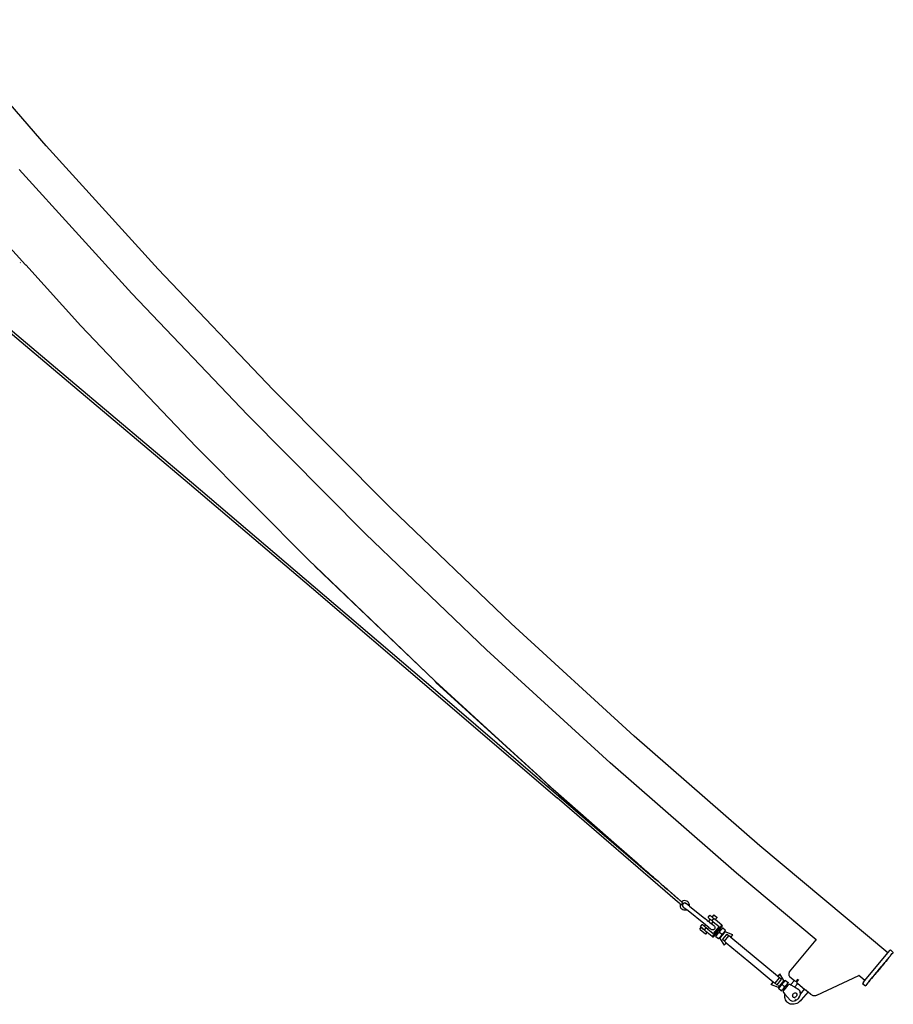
# Model space of a CAD drawing. Extents: x -34 to 137, y -113 to 116.
# Tile 3 of 4: x 64 to 122, y -102 to -37. Entities that reach past the tile are written whole.
import ezdxf

# ---------------------------------------------------------------- set-up
doc = ezdxf.new("R2010")
doc.units = 0
doc.header["$MEASUREMENT"] = 0
doc.layers.get('0').update_dxf_attribs({"linetype": 'CONTINUOUS'})

msp = doc.modelspace()

# ---------------------------------------------------------------- linework, layer by layer
for p, q in [((66.114, -44.909), (58.89, -36.579)), ((73.527, -53.072), (66.114, -44.909)), ((71.787, -54.689), (64.337, -46.486)), ((64.767, -52.79), (60.995, -48.636)), ((64.429, -52.661), (64.409, -52.639)), ((64.767, -52.79), (64.776, -52.799)), ((68.424, -56.817), (64.776, -52.799)), ((81.126, -61.062), (73.527, -53.072)), ((59.66, -53.838), (67.606, -60.52)), ((59.779, -53.728), (67.724, -60.407)), ((79.424, -62.718), (71.787, -54.689)), ((68.424, -56.817), (76.039, -64.824)), ((67.606, -60.52), (75.606, -67.281)), ((67.724, -60.407), (75.721, -67.166)), ((88.907, -68.875), (81.126, -61.062)), ((87.244, -70.57), (79.424, -62.718)), ((76.039, -64.824), (76.043, -64.828)), ((76.043, -64.828), (83.579, -72.397)), ((75.606, -67.281), (83.658, -74.122)), ((75.721, -67.166), (83.77, -74.004)), ((96.866, -76.507), (88.907, -68.875)), ((95.242, -78.24), (87.244, -70.57)), ((83.579, -72.397), (83.836, -72.654)), ((83.836, -72.654), (83.838, -72.655)), ((83.838, -72.655), (83.839, -72.656)), ((83.902, -72.717), (83.839, -72.656)), ((83.894, -72.722), (91.811, -80.303)), ((83.902, -72.717), (91.841, -80.325)), ((91.811, -80.303), (83.902, -72.717)), ((83.658, -74.122), (91.761, -81.042)), ((83.77, -74.004), (91.871, -80.921)), ((104.998, -83.953), (96.866, -76.507)), ((103.414, -85.723), (95.242, -78.24)), ((91.812, -80.304), (91.811, -80.303)), ((91.844, -80.334), (91.812, -80.304)), ((91.841, -80.325), (99.978, -87.771)), ((98.822, -86.72), (91.844, -80.334)), ((98.822, -86.72), (91.872, -80.37)), ((98.737, -86.646), (91.895, -80.409)), ((91.761, -81.042), (99.915, -88.039)), ((91.871, -80.921), (100.023, -87.916)), ((113.299, -91.211), (104.998, -83.953)), ((111.756, -93.017), (103.414, -85.723)), ((98.737, -86.646), (98.769, -86.676)), ((98.769, -86.676), (99.311, -87.169)), ((99.311, -87.169), (98.822, -86.72)), ((99.311, -87.169), (99.487, -87.33)), ((99.532, -87.37), (99.487, -87.33)), ((99.652, -87.48), (99.532, -87.37)), ((99.97, -87.768), (99.652, -87.48)), ((99.97, -87.768), (99.983, -87.782)), ((99.978, -87.771), (99.985, -87.775)), ((99.993, -87.791), (99.983, -87.782)), ((99.985, -87.775), (105.102, -92.26)), ((99.993, -87.791), (105.03, -92.199)), ((107.872, -94.901), (99.915, -88.039)), ((100.023, -87.916), (106.342, -93.359)), ((121.774, -98.285), (113.299, -91.211)), ((105.03, -92.199), (105.142, -92.297)), ((105.102, -92.26), (105.03, -92.199)), ((105.142, -92.297), (105.102, -92.26)), ((105.401, -92.524), (105.142, -92.297)), ((105.456, -92.57), (105.401, -92.524)), ((105.456, -92.572), (105.456, -92.57)), ((105.685, -92.771), (105.456, -92.572)), ((105.685, -92.771), (105.92, -92.977)), ((106.342, -93.359), (105.758, -92.853)), ((105.979, -93.028), (105.92, -92.977)), ((105.979, -93.028), (106.03, -93.074)), ((106.03, -93.074), (106.169, -93.196)), ((117.036, -97.424), (111.756, -93.017)), ((106.169, -93.196), (106.181, -93.205)), ((106.184, -93.208), (106.181, -93.205)), ((106.187, -93.211), (106.184, -93.208)), ((106.188, -93.212), (106.187, -93.211)), ((106.203, -93.225), (106.188, -93.212)), ((106.27, -93.283), (106.203, -93.225)), ((106.305, -93.314), (106.27, -93.283)), ((106.343, -93.348), (106.305, -93.314)), ((106.342, -93.359), (106.575, -93.551)), ((106.369, -93.37), (106.343, -93.348)), ((106.373, -93.374), (106.369, -93.37)), ((106.382, -93.382), (106.373, -93.374)), ((106.389, -93.387), (106.382, -93.382)), ((106.396, -93.394), (106.389, -93.387)), ((106.407, -93.403), (106.396, -93.394)), ((106.408, -93.404), (106.407, -93.403)), ((106.442, -93.434), (106.408, -93.404)), ((106.466, -93.455), (106.442, -93.434)), ((106.479, -93.467), (106.466, -93.455)), ((106.575, -93.551), (106.479, -93.467)), ((106.6, -93.572), (106.575, -93.551)), ((106.604, -93.576), (106.6, -93.572)), ((106.606, -93.577), (106.604, -93.576)), ((106.607, -93.578), (106.606, -93.577)), ((106.607, -93.578), (106.625, -93.594)), ((106.625, -93.594), (106.628, -93.597)), ((106.628, -93.597), (106.643, -93.61)), ((106.643, -93.61), (106.645, -93.612)), ((106.645, -93.612), (106.679, -93.642)), ((106.76, -93.712), (106.679, -93.642)), ((106.76, -93.712), (106.779, -93.729)), ((106.779, -93.729), (106.786, -93.735)), ((106.786, -93.735), (106.898, -93.833)), ((106.898, -93.833), (106.907, -93.841)), ((106.907, -93.841), (106.917, -93.85)), ((106.926, -93.858), (106.917, -93.85)), ((106.926, -93.859), (106.926, -93.858)), ((106.926, -93.859), (106.935, -93.866)), ((106.935, -93.868), (106.935, -93.866)), ((106.944, -93.875), (106.935, -93.868)), ((106.944, -93.877), (106.944, -93.875)), ((106.944, -93.877), (106.953, -93.883)), ((106.962, -93.892), (106.953, -93.883)), ((106.953, -93.883), (106.954, -93.886)), ((106.963, -93.895), (106.954, -93.886)), ((106.971, -93.9), (106.962, -93.892)), ((106.963, -93.895), (106.972, -93.904)), ((106.98, -93.909), (106.971, -93.9)), ((106.981, -93.913), (106.972, -93.904)), ((106.984, -93.91), (106.98, -93.909)), ((106.981, -93.913), (106.99, -93.922)), ((106.987, -93.912), (106.984, -93.91)), ((106.989, -93.915), (106.987, -93.912)), ((106.993, -93.918), (106.989, -93.915)), ((106.99, -93.922), (106.999, -93.931)), ((107.004, -93.931), (106.99, -93.922)), ((107.07, -93.984), (106.993, -93.918)), ((106.999, -93.931), (107.007, -93.94)), ((107.014, -93.94), (107.004, -93.931)), ((107.007, -93.94), (107.206, -94.105)), ((107.07, -93.984), (107.014, -93.94)), ((107.078, -93.991), (107.07, -93.984)), ((107.092, -94.004), (107.078, -93.991)), ((107.192, -94.091), (107.092, -94.004)), ((107.2, -94.097), (107.192, -94.091)), ((107.206, -94.105), (107.2, -94.097)), ((107.214, -94.111), (107.206, -94.105)), ((107.22, -94.114), (107.214, -94.111)), ((107.224, -94.12), (107.22, -94.114)), ((107.236, -94.13), (107.224, -94.12)), ((107.237, -94.13), (107.236, -94.13)), ((107.244, -94.135), (107.237, -94.13)), ((107.246, -94.137), (107.244, -94.135)), ((107.249, -94.141), (107.246, -94.137)), ((107.272, -94.161), (107.249, -94.141)), ((107.286, -94.172), (107.272, -94.161)), ((107.287, -94.174), (107.286, -94.172)), ((107.289, -94.175), (107.287, -94.174)), ((107.29, -94.178), (107.289, -94.175)), ((107.29, -94.178), (107.305, -94.189)), ((107.305, -94.189), (107.306, -94.19)), ((107.306, -94.19), (107.311, -94.195)), ((107.327, -94.208), (107.311, -94.195)), ((107.327, -94.209), (107.327, -94.208)), ((107.336, -94.216), (107.327, -94.209)), ((107.348, -94.227), (107.336, -94.216)), ((107.352, -94.23), (107.348, -94.227)), ((107.356, -94.233), (107.352, -94.23)), ((107.356, -94.234), (107.356, -94.233)), ((107.36, -94.237), (107.356, -94.234)), ((107.366, -94.242), (107.36, -94.237)), ((107.367, -94.244), (107.366, -94.242)), ((107.37, -94.246), (107.367, -94.244)), ((107.374, -94.249), (107.37, -94.246)), ((107.375, -94.25), (107.374, -94.249)), ((107.376, -94.251), (107.375, -94.25)), ((107.383, -94.258), (107.376, -94.251)), ((107.389, -94.262), (107.383, -94.258)), ((107.399, -94.271), (107.389, -94.262)), ((107.389, -94.262), (107.398, -94.271)), ((107.398, -94.271), (107.401, -94.275)), ((107.401, -94.275), (107.399, -94.271)), ((107.406, -94.277), (107.401, -94.275)), ((107.408, -94.279), (107.406, -94.277)), ((107.412, -94.283), (107.408, -94.279)), ((107.414, -94.286), (107.412, -94.283)), ((107.419, -94.289), (107.414, -94.286)), ((107.426, -94.294), (107.419, -94.289)), ((107.427, -94.295), (107.426, -94.294)), ((107.428, -94.298), (107.427, -94.295)), ((107.43, -94.299), (107.428, -94.298)), ((107.442, -94.308), (107.43, -94.299)), ((107.452, -94.318), (107.442, -94.308)), ((107.454, -94.319), (107.452, -94.318)), ((107.456, -94.321), (107.454, -94.319)), ((107.459, -94.324), (107.456, -94.321)), ((107.471, -94.334), (107.459, -94.324)), ((107.477, -94.339), (107.471, -94.334)), ((107.484, -94.345), (107.477, -94.339)), ((107.488, -94.349), (107.484, -94.345)), ((107.497, -94.357), (107.488, -94.349)), ((107.499, -94.358), (107.497, -94.357)), ((107.499, -94.359), (107.499, -94.358)), ((107.512, -94.369), (107.499, -94.359)), ((107.513, -94.371), (107.512, -94.369)), ((107.514, -94.372), (107.513, -94.371)), ((107.519, -94.376), (107.514, -94.372)), ((107.525, -94.381), (107.519, -94.376)), ((107.526, -94.383), (107.525, -94.381)), ((107.538, -94.392), (107.526, -94.383)), ((107.54, -94.395), (107.538, -94.392)), ((107.544, -94.397), (107.54, -94.395)), ((107.546, -94.399), (107.544, -94.397)), ((107.556, -94.408), (107.546, -94.399)), ((107.561, -94.413), (107.556, -94.408)), ((107.566, -94.417), (107.561, -94.413)), ((107.571, -94.422), (107.566, -94.417)), ((107.572, -94.423), (107.571, -94.422)), ((107.575, -94.424), (107.572, -94.423)), ((107.577, -94.426), (107.575, -94.424)), ((107.577, -94.428), (107.577, -94.426)), ((107.579, -94.43), (107.577, -94.428)), ((107.581, -94.432), (107.579, -94.43)), ((107.581, -94.432), (107.587, -94.436)), ((107.587, -94.436), (107.59, -94.438)), ((107.59, -94.438), (107.592, -94.44)), ((107.592, -94.44), (107.595, -94.442)), ((107.595, -94.442), (107.601, -94.447)), ((107.601, -94.447), (107.602, -94.448)), ((107.602, -94.448), (107.604, -94.45)), ((107.604, -94.45), (107.605, -94.451)), ((107.605, -94.451), (107.607, -94.453)), ((107.607, -94.453), (107.609, -94.454)), ((107.609, -94.454), (107.613, -94.458)), ((107.613, -94.458), (107.614, -94.46)), ((107.614, -94.46), (107.624, -94.467)), ((107.624, -94.467), (107.629, -94.471)), ((107.629, -94.471), (107.632, -94.474)), ((107.632, -94.474), (107.634, -94.476)), ((107.634, -94.476), (107.636, -94.479)), ((107.636, -94.479), (107.645, -94.486)), ((107.645, -94.486), (107.652, -94.491)), ((107.652, -94.491), (107.654, -94.493)), ((107.654, -94.493), (107.654, -94.494)), ((107.654, -94.494), (107.657, -94.498)), ((107.657, -94.498), (107.66, -94.498)), ((107.66, -94.498), (107.672, -94.511)), ((107.672, -94.511), (107.677, -94.514)), ((107.677, -94.514), (107.679, -94.515)), ((107.679, -94.515), (107.693, -94.528)), ((107.693, -94.528), (107.695, -94.53)), ((107.695, -94.53), (107.697, -94.532)), ((107.697, -94.532), (107.699, -94.533)), ((107.699, -94.533), (107.701, -94.534)), ((107.701, -94.534), (107.704, -94.537)), ((107.704, -94.537), (107.705, -94.539)), ((107.705, -94.539), (107.708, -94.54)), ((107.708, -94.54), (107.711, -94.543)), ((107.711, -94.543), (107.717, -94.549)), ((107.717, -94.549), (107.72, -94.552)), ((107.72, -94.552), (107.723, -94.554)), ((107.723, -94.554), (107.727, -94.559)), ((107.727, -94.559), (107.729, -94.56)), ((107.729, -94.56), (107.73, -94.561)), ((107.73, -94.561), (107.734, -94.564)), ((107.734, -94.564), (107.736, -94.566)), ((107.736, -94.566), (107.748, -94.575)), ((107.748, -94.575), (107.75, -94.578)), ((107.75, -94.578), (107.752, -94.582)), ((107.758, -94.584), (107.752, -94.582)), ((107.759, -94.586), (107.758, -94.584)), ((107.761, -94.588), (107.759, -94.586)), ((107.773, -94.599), (107.761, -94.588)), ((107.776, -94.601), (107.773, -94.599)), ((107.777, -94.602), (107.776, -94.601)), ((107.777, -94.602), (107.778, -94.604)), ((107.778, -94.604), (107.78, -94.605)), ((107.78, -94.605), (107.783, -94.607)), ((107.783, -94.607), (107.79, -94.613)), ((107.79, -94.613), (107.792, -94.615)), ((107.792, -94.615), (107.797, -94.619)), ((107.797, -94.619), (107.798, -94.619)), ((107.798, -94.619), (107.801, -94.622)), ((107.801, -94.622), (107.802, -94.625)), ((107.802, -94.625), (107.804, -94.624)), ((107.804, -94.624), (107.806, -94.627)), ((107.806, -94.627), (107.809, -94.629)), ((107.809, -94.629), (107.812, -94.633)), ((107.812, -94.633), (107.814, -94.634)), ((107.814, -94.634), (107.815, -94.635)), ((107.815, -94.635), (107.817, -94.635)), ((107.817, -94.635), (107.817, -94.636)), ((107.817, -94.636), (107.818, -94.638)), ((107.818, -94.638), (107.821, -94.641)), ((107.821, -94.641), (107.822, -94.641)), ((107.822, -94.641), (107.827, -94.646)), ((107.827, -94.646), (107.829, -94.646)), ((107.829, -94.646), (107.83, -94.648)), ((107.83, -94.648), (107.831, -94.649)), ((107.831, -94.649), (107.834, -94.651)), ((107.834, -94.651), (107.837, -94.654)), ((107.837, -94.654), (107.838, -94.655)), ((107.838, -94.655), (107.84, -94.655)), ((107.84, -94.655), (107.842, -94.657)), ((107.842, -94.657), (107.843, -94.658)), ((107.843, -94.658), (107.843, -94.66)), ((107.843, -94.66), (107.845, -94.661)), ((107.845, -94.661), (107.846, -94.662)), ((107.846, -94.662), (107.85, -94.666)), ((107.85, -94.666), (107.851, -94.667)), ((107.851, -94.667), (107.855, -94.67)), ((107.855, -94.67), (107.856, -94.671)), ((107.856, -94.671), (107.859, -94.674)), ((107.861, -94.675), (107.859, -94.674)), ((107.862, -94.676), (107.861, -94.675)), ((107.862, -94.676), (107.863, -94.677)), ((107.863, -94.677), (107.869, -94.682)), ((107.869, -94.682), (107.87, -94.683)), ((107.87, -94.683), (107.872, -94.683)), ((107.872, -94.683), (107.874, -94.685)), ((107.872, -94.901), (107.875, -94.904)), ((107.874, -94.685), (107.874, -94.686)), ((107.874, -94.686), (107.876, -94.688)), ((107.877, -94.906), (107.875, -94.904)), ((107.876, -94.688), (107.88, -94.692)), ((107.907, -94.931), (107.877, -94.906)), ((107.88, -94.692), (107.883, -94.694)), ((107.883, -94.694), (107.884, -94.695)), ((107.886, -94.697), (107.884, -94.695)), ((107.887, -94.698), (107.886, -94.697)), ((107.888, -94.699), (107.887, -94.698)), ((107.891, -94.701), (107.888, -94.699)), ((107.893, -94.702), (107.891, -94.701)), ((107.896, -94.704), (107.893, -94.702)), ((107.897, -94.706), (107.896, -94.704)), ((107.898, -94.707), (107.897, -94.706)), ((107.9, -94.709), (107.898, -94.707)), ((107.905, -94.713), (107.9, -94.709)), ((107.907, -94.715), (107.905, -94.713)), ((107.907, -94.716), (107.907, -94.715)), ((107.907, -94.716), (107.911, -94.718)), ((107.907, -94.931), (107.915, -94.938)), ((107.911, -94.718), (107.912, -94.72)), ((107.912, -94.72), (107.913, -94.72)), ((107.913, -94.72), (107.914, -94.721)), ((107.914, -94.721), (107.915, -94.722)), ((107.915, -94.722), (107.918, -94.724)), ((107.917, -94.94), (107.915, -94.938)), ((107.926, -94.948), (107.917, -94.94)), ((107.918, -94.724), (107.919, -94.726)), ((107.919, -94.726), (107.92, -94.727)), ((107.92, -94.727), (107.921, -94.727)), ((107.921, -94.727), (107.922, -94.729)), ((107.924, -94.73), (107.922, -94.729)), ((107.927, -94.731), (107.924, -94.73)), ((107.926, -94.948), (107.933, -94.954)), ((107.927, -94.732), (107.927, -94.731)), ((107.929, -94.734), (107.927, -94.732)), ((107.93, -94.735), (107.929, -94.734)), ((107.931, -94.737), (107.93, -94.735)), ((107.931, -94.737), (107.933, -94.738)), ((107.933, -94.738), (107.935, -94.739)), ((107.953, -94.971), (107.933, -94.954)), ((107.937, -94.741), (107.935, -94.739)), ((107.938, -94.742), (107.937, -94.741)), ((107.94, -94.744), (107.938, -94.742)), ((107.942, -94.746), (107.94, -94.744)), ((107.945, -94.748), (107.942, -94.746)), ((107.946, -94.749), (107.945, -94.748)), ((107.946, -94.749), (107.947, -94.75)), ((107.947, -94.75), (107.949, -94.751)), ((107.949, -94.751), (107.95, -94.752)), ((107.95, -94.752), (107.955, -94.757)), ((107.96, -94.977), (107.953, -94.971)), ((107.955, -94.757), (107.956, -94.758)), ((107.956, -94.758), (107.958, -94.759)), ((107.958, -94.759), (107.959, -94.76)), ((107.959, -94.76), (107.962, -94.763)), ((107.961, -94.978), (107.96, -94.977)), ((107.964, -94.98), (107.961, -94.978)), ((107.966, -94.766), (107.962, -94.763)), ((107.964, -94.981), (107.964, -94.98)), ((107.966, -94.982), (107.964, -94.981)), ((107.966, -94.766), (107.967, -94.767)), ((107.996, -95.008), (107.966, -94.982)), ((107.967, -94.767), (107.969, -94.769)), ((107.969, -94.769), (107.973, -94.772)), ((107.973, -94.772), (107.975, -94.774)), ((107.975, -94.774), (107.986, -94.783)), ((107.986, -94.783), (107.988, -94.785)), ((107.988, -94.785), (107.99, -94.787)), ((107.99, -94.787), (107.995, -94.79)), ((107.995, -94.79), (107.996, -94.792)), ((107.996, -94.792), (108.003, -94.798)), ((107.997, -95.009), (107.996, -95.008)), ((108, -95.012), (107.997, -95.009)), ((108, -95.012), (107.999, -95.014)), ((108.001, -95.014), (108, -95.012)), ((108.002, -95.013), (108, -95.012)), ((108, -95.012), (108.011, -95.021)), ((108.001, -95.014), (108.002, -95.013)), ((108.001, -95.014), (108.011, -95.023)), ((108.011, -95.023), (108.002, -95.013)), ((108.005, -94.8), (108.003, -94.798)), ((108.005, -94.8), (108.019, -94.812)), ((108.011, -95.021), (108.017, -95.027)), ((108.011, -95.023), (108.018, -95.029)), ((108.018, -95.029), (108.02, -95.03)), ((108.019, -94.812), (108.023, -94.815)), ((108.02, -95.03), (108.021, -95.031)), ((108.021, -95.031), (108.03, -95.039)), ((108.023, -94.815), (108.028, -94.82)), ((108.028, -94.82), (108.037, -94.827)), ((108.03, -95.039), (108.031, -95.04)), ((108.031, -95.04), (108.041, -95.047)), ((108.045, -95.051), (108.034, -95.087)), ((108.062, -94.849), (108.037, -94.827)), ((108.041, -95.047), (108.042, -95.048)), ((108.042, -95.048), (108.045, -95.051)), ((108.045, -95.051), (108.119, -95.114)), ((108.064, -94.851), (108.062, -94.849)), ((108.066, -94.852), (108.064, -94.851)), ((108.068, -94.854), (108.066, -94.852)), ((108.068, -94.855), (108.068, -94.854)), ((108.068, -94.855), (108.08, -94.865)), ((108.089, -94.873), (108.08, -94.865)), ((108.105, -94.886), (108.089, -94.873)), ((108.106, -94.887), (108.105, -94.886)), ((108.109, -94.889), (108.106, -94.887)), ((108.109, -94.889), (108.135, -94.912)), ((108.119, -95.114), (108.223, -94.988)), ((108.161, -94.887), (108.135, -94.912)), ((108.135, -94.912), (108.223, -94.988)), ((108.233, -94.85), (108.161, -94.887)), ((108.221, -95.042), (108.199, -95.076)), ((108.223, -95.042), (108.201, -95.076)), ((108.229, -95.053), (108.208, -95.086)), ((108.223, -95.042), (108.221, -95.042)), ((108.251, -95.015), (108.223, -95.042)), ((108.256, -95.026), (108.229, -95.053)), ((108.312, -94.832), (108.233, -94.85)), ((108.252, -95.015), (108.251, -95.015)), ((108.286, -94.996), (108.252, -95.015)), ((108.29, -95.007), (108.256, -95.026)), ((108.286, -94.996), (108.288, -94.996)), ((108.326, -94.987), (108.288, -94.996)), ((108.328, -94.998), (108.29, -95.007)), ((108.393, -94.836), (108.312, -94.832)), ((108.326, -94.987), (108.328, -94.988)), ((108.366, -94.989), (108.328, -94.988)), ((108.367, -94.999), (108.328, -94.998)), ((108.404, -95.001), (108.366, -94.989)), ((108.369, -94.999), (108.367, -94.999)), ((108.368, -94.999), (108.369, -94.999)), ((108.369, -94.999), (108.404, -95.01)), ((108.395, -94.836), (108.393, -94.836)), ((108.47, -94.86), (108.395, -94.836)), ((108.438, -95.023), (108.404, -95.001)), ((108.406, -95.01), (108.404, -95.01)), ((108.406, -95.01), (108.437, -95.03)), ((108.437, -95.03), (108.439, -95.03)), ((108.462, -95.048), (108.438, -95.023)), ((108.439, -95.03), (108.445, -95.036)), ((108.445, -95.036), (108.462, -95.048)), ((108.466, -95.053), (108.462, -95.048)), ((108.644, -95.195), (108.466, -95.053)), ((108.47, -94.86), (108.472, -94.861)), ((108.538, -94.904), (108.472, -94.861)), ((108.538, -94.904), (108.54, -94.904)), ((108.593, -94.963), (108.54, -94.904)), ((108.595, -94.964), (108.593, -94.963)), ((108.63, -95.035), (108.595, -94.964)), ((108.648, -95.114), (108.63, -95.035)), ((108.632, -95.036), (108.63, -95.035)), ((108.65, -95.115), (108.632, -95.036)), ((108.034, -95.087), (108.03, -95.168)), ((108.03, -95.168), (108.048, -95.247)), ((108.048, -95.247), (108.085, -95.319)), ((108.085, -95.319), (108.14, -95.379)), ((108.14, -95.379), (108.208, -95.422)), ((108.187, -95.114), (108.185, -95.155)), ((108.185, -95.155), (108.194, -95.194)), ((108.199, -95.076), (108.187, -95.114)), ((108.189, -95.115), (108.187, -95.155)), ((108.187, -95.155), (108.196, -95.194)), ((108.201, -95.076), (108.189, -95.115)), ((108.194, -95.194), (108.196, -95.194)), ((108.196, -95.194), (108.213, -95.23)), ((108.198, -95.123), (108.197, -95.162)), ((108.197, -95.162), (108.206, -95.199)), ((108.208, -95.086), (108.198, -95.123)), ((108.206, -95.199), (108.225, -95.233)), ((108.208, -95.422), (108.285, -95.446)), ((108.213, -95.23), (108.215, -95.23)), ((108.215, -95.23), (108.24, -95.26)), ((108.225, -95.233), (108.252, -95.261)), ((108.24, -95.26), (108.242, -95.26)), ((108.242, -95.26), (108.274, -95.281)), ((108.252, -95.261), (108.274, -95.281)), ((108.274, -95.281), (108.276, -95.282)), ((108.276, -95.282), (108.279, -95.283)), ((108.279, -95.283), (108.458, -95.426)), ((108.285, -95.446), (108.287, -95.447)), ((108.287, -95.447), (108.366, -95.45)), ((108.366, -95.45), (108.368, -95.45)), ((108.368, -95.45), (108.445, -95.432)), ((108.445, -95.432), (108.447, -95.433)), ((108.447, -95.433), (108.458, -95.426)), ((108.447, -95.433), (108.459, -95.427)), ((108.458, -95.426), (108.459, -95.427)), ((109.723, -96.44), (108.459, -95.427)), ((108.644, -95.195), (108.648, -95.114)), ((108.646, -95.195), (108.644, -95.195)), ((108.646, -95.195), (108.65, -95.115)), ((108.646, -95.197), (108.646, -95.195)), ((108.646, -95.195), (109.658, -96.008)), ((109.66, -96.009), (109.658, -96.008)), ((109.818, -96.136), (109.66, -96.009)), ((109.82, -96.136), (109.818, -96.136)), ((109.82, -96.136), (109.913, -96.211)), ((109.883, -95.946), (110.006, -95.799)), ((109.892, -95.954), (109.883, -95.946)), ((109.892, -95.954), (109.919, -95.976)), ((109.91, -96.216), (109.913, -96.211)), ((109.913, -96.211), (110.031, -96.07)), ((109.966, -96.255), (109.913, -96.211)), ((109.919, -95.976), (110.031, -96.07)), ((109.966, -96.255), (110.114, -96.373)), ((110.006, -95.799), (110.015, -95.806)), ((110.041, -95.828), (110.015, -95.806)), ((110.149, -96.168), (110.031, -96.07)), ((110.041, -95.828), (110.084, -95.864)), ((110.084, -95.864), (110.139, -95.91)), ((110.14, -95.91), (110.084, -95.864)), ((110.114, -96.373), (110.229, -96.235)), ((110.139, -95.91), (110.154, -95.922)), ((110.154, -95.922), (110.14, -95.91)), ((110.149, -96.168), (110.272, -96.021)), ((110.149, -96.168), (110.229, -96.235)), ((110.154, -95.922), (110.277, -95.775)), ((110.154, -95.922), (110.158, -95.925)), ((110.183, -95.946), (110.158, -95.925)), ((110.203, -95.963), (110.183, -95.946)), ((110.227, -95.983), (110.203, -95.963)), ((110.253, -96.005), (110.227, -95.983)), ((110.229, -96.235), (110.607, -96.55)), ((110.253, -96.005), (110.272, -96.021)), ((110.278, -96.026), (110.272, -96.021)), ((110.277, -95.775), (110.281, -95.778)), ((110.323, -96.063), (110.278, -96.026)), ((110.281, -95.778), (110.29, -95.786)), ((110.29, -95.786), (110.462, -95.928)), ((110.339, -96.076), (110.323, -96.063)), ((110.339, -96.076), (110.349, -96.084)), ((110.349, -96.084), (110.352, -96.087)), ((110.352, -96.087), (110.475, -95.939)), ((110.787, -96.45), (110.352, -96.087)), ((110.462, -95.928), (110.471, -95.937)), ((110.475, -95.939), (110.471, -95.937)), ((109.33, -96.71), (109.418, -96.605)), ((109.337, -96.716), (109.33, -96.71)), ((109.337, -96.716), (109.357, -96.732)), ((109.357, -96.732), (109.719, -97.034)), ((109.374, -96.557), (109.497, -96.41)), ((109.383, -96.565), (109.374, -96.557)), ((109.522, -96.681), (109.383, -96.565)), ((109.418, -96.605), (109.425, -96.61)), ((109.517, -96.687), (109.425, -96.61)), ((109.497, -96.41), (109.506, -96.417)), ((109.533, -96.44), (109.506, -96.417)), ((109.517, -96.687), (109.522, -96.681)), ((109.52, -96.69), (109.517, -96.687)), ((109.546, -96.711), (109.52, -96.69)), ((109.64, -96.779), (109.522, -96.681)), ((109.533, -96.44), (109.576, -96.475)), ((109.564, -96.727), (109.546, -96.711)), ((109.566, -96.728), (109.564, -96.727)), ((109.59, -96.748), (109.566, -96.728)), ((109.63, -96.521), (109.576, -96.475)), ((109.645, -96.533), (109.576, -96.475)), ((109.615, -96.769), (109.59, -96.748)), ((109.641, -96.791), (109.615, -96.769)), ((109.645, -96.533), (109.63, -96.521)), ((109.64, -96.779), (109.763, -96.632)), ((109.72, -96.846), (109.64, -96.779)), ((109.665, -96.811), (109.641, -96.791)), ((109.645, -96.533), (109.723, -96.44)), ((109.648, -96.536), (109.645, -96.533)), ((109.674, -96.557), (109.648, -96.536)), ((109.665, -96.811), (109.667, -96.812)), ((109.667, -96.812), (109.686, -96.828)), ((109.694, -96.574), (109.674, -96.557)), ((109.711, -96.849), (109.686, -96.828)), ((109.718, -96.594), (109.694, -96.574)), ((109.714, -96.852), (109.711, -96.849)), ((109.714, -96.852), (109.72, -96.846)), ((109.714, -96.852), (109.755, -96.886)), ((109.744, -96.616), (109.718, -96.594)), ((110.156, -97.209), (109.72, -96.846)), ((109.924, -96.601), (109.723, -96.44)), ((109.726, -97.039), (109.813, -96.934)), ((109.763, -96.632), (109.744, -96.616)), ((109.787, -96.912), (109.755, -96.886)), ((109.769, -96.637), (109.763, -96.632)), ((109.814, -96.674), (109.769, -96.637)), ((109.807, -96.929), (109.787, -96.912)), ((109.813, -96.934), (109.807, -96.929)), ((109.83, -96.687), (109.814, -96.674)), ((109.83, -96.687), (109.839, -96.695)), ((109.839, -96.695), (109.843, -96.698)), ((109.843, -96.698), (109.924, -96.601)), ((109.843, -96.698), (110.221, -97.013)), ((109.924, -96.601), (110.005, -96.664)), ((110.005, -96.664), (110.007, -96.667)), ((110.008, -96.667), (110.007, -96.667)), ((110.011, -96.669), (110.008, -96.667)), ((110.011, -96.669), (110.069, -96.717)), ((110.069, -96.717), (110.091, -96.734)), ((110.091, -96.734), (110.081, -96.724)), ((110.124, -96.754), (110.091, -96.734)), ((110.193, -96.436), (110.114, -96.373)), ((110.161, -96.765), (110.124, -96.754)), ((110.787, -96.45), (110.156, -97.209)), ((110.2, -96.766), (110.161, -96.765)), ((110.194, -96.436), (110.193, -96.436)), ((110.194, -96.436), (110.254, -96.485)), ((110.238, -96.757), (110.2, -96.766)), ((110.607, -96.55), (110.221, -97.013)), ((110.272, -96.738), (110.238, -96.757)), ((110.276, -96.502), (110.254, -96.485)), ((110.3, -96.711), (110.272, -96.738)), ((110.276, -96.502), (110.303, -96.53)), ((110.32, -96.678), (110.3, -96.711)), ((110.303, -96.53), (110.322, -96.564)), ((110.33, -96.641), (110.32, -96.678)), ((110.322, -96.564), (110.331, -96.602)), ((110.331, -96.602), (110.33, -96.641)), ((110.493, -96.921), (110.408, -97.024)), ((110.651, -96.732), (110.493, -96.921)), ((110.496, -97.052), (110.553, -96.992)), ((110.526, -97.016), (110.551, -96.986)), ((110.551, -96.986), (110.61, -96.915)), ((110.553, -96.992), (110.629, -96.931)), ((110.61, -96.915), (110.632, -96.889)), ((110.629, -96.931), (110.676, -96.845)), ((110.789, -97.063), (110.629, -96.931)), ((110.632, -96.889), (110.667, -96.847)), ((110.651, -96.732), (110.666, -96.715)), ((110.666, -96.715), (110.67, -96.709)), ((110.667, -96.847), (110.669, -96.844)), ((110.669, -96.844), (110.695, -96.813)), ((110.67, -96.709), (110.846, -96.499)), ((110.67, -96.709), (110.737, -96.765)), ((110.676, -96.845), (110.695, -96.813)), ((110.695, -96.813), (110.723, -96.78)), ((110.709, -97.261), (110.965, -96.955)), ((110.723, -96.78), (110.724, -96.778)), ((110.724, -96.778), (110.727, -96.775)), ((110.732, -96.77), (110.727, -96.775)), ((110.737, -96.765), (110.732, -96.769)), ((110.732, -96.77), (110.732, -96.769)), ((110.737, -96.765), (110.751, -96.75)), ((110.747, -96.752), (110.737, -96.765)), ((110.747, -96.752), (110.751, -96.746)), ((110.751, -96.75), (110.782, -96.718)), ((110.772, -96.721), (110.751, -96.746)), ((110.751, -96.746), (110.751, -96.75)), ((110.772, -96.721), (110.831, -96.65)), ((110.782, -96.718), (110.858, -96.657)), ((110.787, -96.45), (110.837, -96.491)), ((110.865, -97.002), (110.789, -97.063)), ((110.83, -97.054), (110.893, -96.978)), ((110.831, -96.65), (110.839, -96.641)), ((110.837, -96.491), (110.846, -96.499)), ((110.843, -96.645), (110.839, -96.641)), ((110.858, -96.657), (110.843, -96.645)), ((111.017, -96.79), (110.858, -96.657)), ((110.893, -96.978), (110.865, -97.002)), ((110.908, -96.96), (110.893, -96.978)), ((110.922, -96.942), (110.908, -96.959)), ((110.908, -96.959), (110.908, -96.96)), ((110.922, -96.942), (110.929, -96.934)), ((110.924, -96.92), (110.935, -96.929)), ((110.927, -96.916), (110.949, -96.911)), ((110.929, -96.934), (110.931, -96.932)), ((110.929, -96.934), (110.93, -96.933)), ((110.93, -96.933), (110.931, -96.932)), ((110.935, -96.929), (110.931, -96.932)), ((110.935, -96.929), (110.944, -96.917)), ((110.937, -96.932), (110.948, -96.94)), ((110.937, -96.97), (110.939, -96.968)), ((110.945, -96.916), (110.944, -96.917)), ((110.945, -96.916), (110.949, -96.911)), ((110.949, -96.921), (110.948, -96.94)), ((110.948, -96.94), (110.948, -96.95)), ((110.948, -96.94), (110.965, -96.955)), ((110.949, -96.911), (110.95, -96.91)), ((110.949, -96.911), (110.949, -96.919)), ((110.971, -96.875), (110.95, -96.91)), ((110.969, -96.886), (110.95, -96.91)), ((110.977, -96.888), (110.95, -96.91)), ((110.965, -96.955), (111.017, -96.892)), ((110.969, -96.886), (111.029, -96.815)), ((111.017, -96.79), (110.971, -96.875)), ((111.008, -96.881), (110.977, -96.888)), ((111.023, -96.885), (111.008, -96.881)), ((111.032, -96.802), (111.017, -96.79)), ((111.017, -96.892), (111.023, -96.885)), ((111.521, -97.084), (111.023, -96.885)), ((111.029, -96.815), (111.037, -96.806)), ((111.037, -96.806), (111.032, -96.802)), ((109.719, -97.034), (109.726, -97.039)), ((110.156, -97.209), (110.205, -97.25)), ((110.214, -97.257), (110.205, -97.25)), ((110.214, -97.257), (110.39, -97.046)), ((110.39, -97.179), (110.383, -97.189)), ((110.383, -97.189), (110.387, -97.192)), ((110.387, -97.192), (110.401, -97.205)), ((110.394, -97.041), (110.39, -97.046)), ((110.39, -97.046), (110.456, -97.101)), ((110.39, -97.179), (110.413, -97.152)), ((110.394, -97.041), (110.408, -97.024)), ((110.401, -97.205), (110.448, -97.119)), ((110.401, -97.205), (110.561, -97.337)), ((110.449, -97.108), (110.413, -97.152)), ((110.448, -97.119), (110.459, -97.104)), ((110.456, -97.101), (110.449, -97.108)), ((110.456, -97.101), (110.474, -97.079)), ((110.456, -97.101), (110.459, -97.104)), ((110.459, -97.104), (110.496, -97.052)), ((110.474, -97.079), (110.475, -97.078)), ((110.475, -97.078), (110.496, -97.052)), ((110.496, -97.052), (110.525, -97.017)), ((110.526, -97.016), (110.525, -97.017)), ((110.561, -97.337), (110.576, -97.35)), ((110.562, -97.337), (110.561, -97.337)), ((110.562, -97.337), (110.637, -97.276)), ((110.576, -97.35), (110.58, -97.353)), ((110.588, -97.344), (110.58, -97.353)), ((110.647, -97.273), (110.588, -97.344)), ((110.637, -97.276), (110.65, -97.263)), ((110.647, -97.273), (110.653, -97.266)), ((110.648, -97.262), (110.65, -97.263)), ((110.694, -97.217), (110.65, -97.263)), ((110.65, -97.263), (110.653, -97.266)), ((110.651, -97.28), (110.65, -97.312)), ((110.65, -97.312), (110.656, -97.326)), ((110.657, -97.269), (110.651, -97.28)), ((110.672, -97.243), (110.653, -97.266)), ((110.653, -97.266), (110.657, -97.269)), ((110.656, -97.326), (110.662, -97.319)), ((110.656, -97.326), (110.942, -97.78)), ((110.657, -97.269), (110.684, -97.292)), ((110.66, -97.262), (110.658, -97.266)), ((110.662, -97.319), (110.684, -97.292)), ((110.668, -97.24), (110.668, -97.238)), ((110.673, -97.242), (110.672, -97.243)), ((110.674, -97.24), (110.673, -97.242)), ((110.694, -97.217), (110.674, -97.24)), ((110.681, -97.245), (110.675, -97.246)), ((110.684, -97.292), (110.709, -97.261)), ((110.694, -97.217), (110.698, -97.212)), ((110.742, -97.149), (110.698, -97.212)), ((110.727, -97.177), (110.698, -97.212)), ((110.716, -97.235), (110.718, -97.233)), ((110.718, -97.233), (110.72, -97.231)), ((110.749, -97.15), (110.727, -97.177)), ((110.789, -97.063), (110.742, -97.149)), ((110.745, -97.2), (110.75, -97.195)), ((110.757, -97.141), (110.749, -97.15)), ((110.798, -97.092), (110.757, -97.141)), ((110.779, -97.16), (110.784, -97.154)), ((110.808, -97.079), (110.798, -97.092)), ((110.83, -97.054), (110.808, -97.079)), ((110.816, -97.116), (110.82, -97.11)), ((110.871, -97.364), (110.835, -97.405)), ((110.835, -97.405), (110.849, -97.417)), ((110.963, -97.512), (110.849, -97.417)), ((110.871, -97.364), (110.872, -97.362)), ((110.873, -97.36), (110.872, -97.362)), ((110.873, -97.36), (111.096, -97.092)), ((110.886, -97.032), (110.89, -97.027)), ((110.963, -97.512), (111.261, -97.154)), ((110.963, -97.512), (111.082, -97.611)), ((111.027, -97.678), (111.077, -97.619)), ((111.082, -97.611), (111.077, -97.619)), ((111.077, -97.619), (112.571, -98.864)), ((111.082, -97.611), (112.577, -98.857)), ((111.106, -97.082), (111.096, -97.092)), ((111.106, -97.082), (111.11, -97.076)), ((111.11, -97.076), (111.134, -97.047)), ((111.11, -97.076), (111.117, -97.081)), ((111.122, -97.085), (111.136, -97.098)), ((111.148, -97.059), (111.134, -97.047)), ((111.261, -97.154), (111.148, -97.059)), ((111.38, -97.253), (111.261, -97.154)), ((111.437, -97.186), (111.38, -97.253)), ((111.391, -97.262), (111.38, -97.253)), ((111.381, -97.253), (111.437, -97.186)), ((111.381, -97.253), (111.391, -97.262)), ((114.476, -99.832), (111.391, -97.262)), ((111.437, -97.186), (111.482, -97.131)), ((111.482, -97.131), (111.511, -97.096)), ((111.511, -97.096), (111.521, -97.084)), ((115.267, -99.546), (117.036, -97.424)), ((117.036, -97.424), (117.044, -97.413)), ((110.942, -97.78), (110.952, -97.768)), ((110.952, -97.768), (110.981, -97.733)), ((110.981, -97.733), (111.027, -97.678)), ((120.253, -100.108), (121.774, -98.285)), ((121.774, -98.285), (121.918, -98.114)), ((121.936, -98.092), (121.918, -98.114)), ((121.936, -98.092), (122.128, -98.253)), ((122.059, -98.336), (122.11, -98.274)), ((122.11, -98.274), (122.111, -98.274)), ((122.111, -98.274), (122.128, -98.253)), ((112.571, -98.864), (112.576, -98.858)), ((112.571, -98.864), (112.583, -98.862)), ((112.576, -98.858), (112.577, -98.857)), ((112.577, -98.857), (112.583, -98.862)), ((112.583, -98.862), (114.188, -100.199)), ((121.556, -98.936), (121.495, -99.009)), ((121.5, -99.007), (121.562, -98.933)), ((121.627, -98.852), (121.556, -98.936)), ((121.562, -98.933), (121.631, -98.85)), ((121.716, -98.745), (121.627, -98.852)), ((121.631, -98.85), (121.721, -98.742)), ((121.742, -98.713), (121.716, -98.745)), ((121.721, -98.742), (121.742, -98.713)), ((121.742, -98.713), (121.746, -98.712)), ((121.837, -98.6), (121.746, -98.712)), ((121.84, -98.599), (121.837, -98.6)), ((121.86, -98.575), (121.84, -98.599)), ((121.856, -98.577), (121.84, -98.599)), ((121.908, -98.515), (121.856, -98.577)), ((121.86, -98.575), (121.908, -98.515)), ((121.908, -98.515), (121.91, -98.514)), ((121.953, -98.463), (121.91, -98.514)), ((121.91, -98.514), (121.952, -98.463)), ((121.952, -98.463), (121.967, -98.446)), ((121.967, -98.446), (121.953, -98.463)), ((121.971, -98.44), (121.967, -98.446)), ((121.971, -98.44), (121.974, -98.438)), ((121.974, -98.438), (122.057, -98.337)), ((122.057, -98.337), (122.059, -98.336)), ((115.235, -99.598), (115.224, -99.626)), ((115.249, -99.571), (115.235, -99.598)), ((115.267, -99.546), (115.249, -99.571)), ((121.023, -99.574), (120.913, -99.707)), ((120.917, -99.705), (121.029, -99.571)), ((121.055, -99.536), (121.023, -99.574)), ((121.029, -99.571), (121.06, -99.534)), ((121.055, -99.536), (121.203, -99.359)), ((121.209, -99.356), (121.06, -99.534)), ((121.203, -99.359), (121.352, -99.18)), ((121.357, -99.178), (121.209, -99.356)), ((121.383, -99.143), (121.352, -99.18)), ((121.357, -99.178), (121.389, -99.14)), ((121.495, -99.009), (121.383, -99.143)), ((121.389, -99.14), (121.5, -99.007)), ((114.188, -100.199), (114.058, -100.356)), ((114.188, -100.199), (114.307, -100.298)), ((114.307, -100.298), (114.606, -99.94)), ((114.444, -100.394), (114.701, -100.085)), ((114.487, -99.841), (114.476, -99.832)), ((114.588, -99.719), (114.487, -99.841)), ((114.606, -99.94), (114.487, -99.841)), ((114.805, -100.218), (114.577, -100.492)), ((114.588, -99.719), (114.617, -99.684)), ((114.719, -100.035), (114.606, -99.94)), ((114.617, -99.684), (114.627, -99.672)), ((114.9, -100.104), (114.627, -99.672)), ((114.677, -100.065), (114.701, -100.085)), ((114.695, -100.032), (114.725, -100.057)), ((114.701, -100.085), (114.725, -100.057)), ((114.734, -100.047), (114.719, -100.035)), ((114.725, -100.057), (114.734, -100.047)), ((114.805, -100.218), (114.807, -100.217)), ((114.814, -100.208), (114.807, -100.217)), ((114.814, -100.208), (114.828, -100.191)), ((114.826, -100.303), (114.857, -100.258)), ((114.828, -100.191), (114.845, -100.171)), ((114.828, -100.191), (114.855, -100.214)), ((114.857, -100.258), (114.831, -100.288)), ((114.838, -100.235), (114.851, -100.219)), ((114.845, -100.171), (114.847, -100.169)), ((114.852, -100.163), (114.847, -100.169)), ((114.855, -100.214), (114.851, -100.219)), ((114.894, -100.112), (114.852, -100.163)), ((114.852, -100.163), (114.868, -100.177)), ((114.853, -100.254), (114.858, -100.246)), ((114.853, -100.254), (114.853, -100.254)), ((114.855, -100.214), (114.865, -100.212)), ((114.857, -100.258), (114.861, -100.254)), ((114.858, -100.246), (114.873, -100.229)), ((114.864, -100.251), (114.859, -100.259)), ((114.863, -100.25), (114.861, -100.254)), ((114.863, -100.25), (114.87, -100.242)), ((114.87, -100.242), (114.875, -100.236)), ((114.873, -100.229), (114.875, -100.228)), ((114.875, -100.228), (114.879, -100.223)), ((114.875, -100.236), (114.88, -100.23)), ((114.895, -100.212), (114.88, -100.23)), ((114.887, -100.192), (114.897, -100.2)), ((114.889, -100.207), (114.893, -100.206)), ((114.891, -100.209), (114.893, -100.206)), ((114.893, -100.206), (114.897, -100.2)), ((114.894, -100.112), (114.9, -100.104)), ((114.895, -100.212), (114.897, -100.21)), ((114.897, -100.2), (114.908, -100.178)), ((114.897, -100.2), (114.901, -100.204)), ((114.901, -100.204), (114.897, -100.21)), ((114.897, -100.21), (114.901, -100.208)), ((114.901, -100.209), (114.899, -100.212)), ((114.91, -100.127), (114.9, -100.104)), ((114.923, -100.179), (114.901, -100.204)), ((114.901, -100.208), (114.901, -100.204)), ((114.901, -100.204), (114.904, -100.206)), ((114.904, -100.206), (114.901, -100.209)), ((114.901, -100.208), (114.904, -100.206)), ((114.901, -100.209), (114.901, -100.208)), ((114.901, -100.213), (114.901, -100.209)), ((114.926, -100.183), (114.904, -100.206)), ((114.904, -100.206), (114.906, -100.207)), ((114.908, -100.178), (114.91, -100.127)), ((114.982, -100.108), (114.923, -100.179)), ((114.926, -100.183), (114.932, -100.176)), ((114.932, -100.176), (115.009, -100.115)), ((114.982, -100.108), (114.989, -100.099)), ((114.989, -100.099), (114.994, -100.102)), ((114.994, -100.102), (115.009, -100.115)), ((115.009, -100.115), (115.168, -100.248)), ((115.168, -100.248), (115.122, -100.333)), ((115.168, -100.248), (115.183, -100.26)), ((115.179, -100.273), (115.187, -100.263)), ((115.183, -100.26), (115.187, -100.263)), ((115.217, -99.656), (115.213, -99.686)), ((115.213, -99.686), (115.214, -99.717)), ((115.214, -99.717), (115.219, -99.747)), ((115.224, -99.626), (115.217, -99.656)), ((115.219, -99.747), (115.228, -99.776)), ((115.228, -99.776), (115.24, -99.804)), ((115.24, -99.804), (115.256, -99.83)), ((115.256, -99.83), (115.275, -99.854)), ((115.275, -99.854), (115.297, -99.875)), ((115.297, -99.875), (115.585, -100.115)), ((115.342, -100.404), (115.585, -100.115)), ((115.585, -100.115), (115.665, -100.181)), ((115.679, -100.164), (115.677, -100.163)), ((115.746, -100.22), (115.679, -100.164)), ((115.698, -100.18), (115.833, -100.02)), ((115.719, -100.198), (115.854, -100.038)), ((115.719, -100.227), (115.726, -100.233)), ((115.726, -100.204), (115.861, -100.044)), ((115.732, -100.237), (115.811, -100.304)), ((115.733, -100.21), (115.868, -100.05)), ((115.74, -100.216), (115.875, -100.056)), ((115.747, -100.222), (115.746, -100.22)), ((117.078, -101.077), (119.85, -99.772)), ((119.85, -99.772), (119.863, -99.766)), ((120.253, -100.108), (119.85, -99.772)), ((120.161, -100.218), (120.109, -100.281)), ((120.161, -100.218), (120.253, -100.108)), ((120.46, -100.251), (120.445, -100.269)), ((120.445, -100.269), (120.459, -100.252)), ((120.459, -100.252), (120.502, -100.2)), ((120.502, -100.2), (120.46, -100.251)), ((120.504, -100.199), (120.502, -100.2)), ((120.504, -100.199), (120.556, -100.137)), ((120.552, -100.139), (120.504, -100.199)), ((120.572, -100.116), (120.552, -100.139)), ((120.556, -100.137), (120.572, -100.116)), ((120.572, -100.116), (120.575, -100.115)), ((120.575, -100.115), (120.666, -100.003)), ((120.67, -100.001), (120.666, -100.003)), ((120.696, -99.97), (120.67, -100.001)), ((120.67, -100.001), (120.691, -99.972)), ((120.781, -99.865), (120.691, -99.972)), ((120.696, -99.97), (120.785, -99.863)), ((120.85, -99.781), (120.781, -99.865)), ((120.785, -99.863), (120.856, -99.779)), ((120.913, -99.707), (120.85, -99.781)), ((120.856, -99.779), (120.917, -99.705)), ((114.048, -100.368), (114.058, -100.356)), ((114.048, -100.368), (114.522, -100.558)), ((114.307, -100.298), (114.403, -100.378)), ((114.403, -100.378), (114.404, -100.378)), ((114.422, -100.393), (114.404, -100.378)), ((114.404, -100.378), (114.421, -100.393)), ((114.421, -100.393), (114.435, -100.405)), ((114.435, -100.405), (114.422, -100.393)), ((114.444, -100.394), (114.429, -100.381)), ((114.435, -100.405), (114.444, -100.394)), ((114.535, -100.47), (114.516, -100.454)), ((114.522, -100.558), (114.529, -100.55)), ((114.522, -100.558), (114.546, -100.563)), ((114.529, -100.55), (114.571, -100.5)), ((114.541, -100.637), (114.533, -100.647)), ((114.537, -100.65), (114.533, -100.647)), ((114.552, -100.662), (114.537, -100.65)), ((114.6, -100.566), (114.541, -100.637)), ((114.546, -100.563), (114.596, -100.553)), ((114.552, -100.662), (114.598, -100.577)), ((114.712, -100.795), (114.552, -100.662)), ((114.576, -100.494), (114.571, -100.5)), ((114.587, -100.514), (114.571, -100.5)), ((114.576, -100.494), (114.577, -100.492)), ((114.616, -100.537), (114.596, -100.521)), ((114.596, -100.553), (114.616, -100.537)), ((114.598, -100.577), (114.604, -100.569)), ((114.621, -100.541), (114.6, -100.566)), ((114.623, -100.543), (114.604, -100.569)), ((114.616, -100.537), (114.621, -100.533)), ((114.621, -100.541), (114.616, -100.537)), ((114.621, -100.533), (114.621, -100.532)), ((114.621, -100.541), (114.626, -100.536)), ((114.621, -100.541), (114.624, -100.54)), ((114.623, -100.543), (114.621, -100.541)), ((114.624, -100.54), (114.623, -100.543)), ((114.625, -100.545), (114.623, -100.543)), ((114.624, -100.54), (114.626, -100.536)), ((114.627, -100.537), (114.624, -100.54)), ((114.624, -100.54), (114.629, -100.539)), ((114.64, -100.519), (114.626, -100.536)), ((114.634, -100.517), (114.635, -100.515)), ((114.64, -100.519), (114.639, -100.522)), ((114.646, -100.51), (114.64, -100.519)), ((114.646, -100.51), (114.653, -100.503)), ((114.653, -100.503), (114.659, -100.495)), ((114.655, -100.492), (114.658, -100.489)), ((114.659, -100.495), (114.662, -100.492)), ((114.662, -100.492), (114.704, -100.45)), ((114.691, -100.457), (114.662, -100.492)), ((114.668, -100.438), (114.664, -100.443)), ((114.683, -100.458), (114.687, -100.454)), ((114.701, -100.443), (114.691, -100.457)), ((114.701, -100.443), (114.721, -100.421)), ((114.704, -100.45), (114.78, -100.388)), ((114.712, -100.795), (114.788, -100.734)), ((114.726, -100.808), (114.712, -100.795)), ((114.716, -100.418), (114.72, -100.413)), ((114.797, -100.329), (114.721, -100.421)), ((114.73, -100.811), (114.726, -100.808)), ((114.738, -100.802), (114.73, -100.811)), ((114.738, -100.354), (114.734, -100.36)), ((114.738, -100.802), (114.761, -100.774)), ((114.752, -100.375), (114.757, -100.369)), ((114.798, -100.731), (114.761, -100.774)), ((114.775, -100.31), (114.77, -100.316)), ((114.78, -100.388), (114.826, -100.303)), ((114.78, -100.388), (114.939, -100.521)), ((114.788, -100.734), (114.816, -100.704)), ((114.793, -100.326), (114.789, -100.331)), ((114.82, -100.302), (114.797, -100.329)), ((114.798, -100.731), (114.818, -100.706)), ((114.816, -100.704), (114.818, -100.701)), ((114.818, -100.706), (114.816, -100.704)), ((114.818, -100.701), (114.821, -100.699)), ((114.818, -100.706), (114.823, -100.7)), ((114.818, -100.701), (114.818, -100.706)), ((114.884, -100.76), (114.818, -100.706)), ((114.82, -100.302), (114.831, -100.288)), ((114.837, -100.683), (114.821, -100.699)), ((114.823, -100.7), (114.837, -100.683)), ((114.837, -100.683), (114.844, -100.674)), ((114.893, -100.607), (114.844, -100.674)), ((114.844, -100.674), (114.859, -100.658)), ((114.849, -100.82), (114.848, -100.871)), ((114.848, -100.871), (114.864, -100.902)), ((114.875, -100.77), (114.849, -100.82)), ((114.859, -100.656), (114.888, -100.623)), ((114.859, -100.656), (114.859, -100.658)), ((114.864, -100.902), (114.964, -101.016)), ((114.884, -100.76), (114.875, -100.77)), ((115.164, -100.423), (114.884, -100.76)), ((114.888, -100.622), (114.899, -100.608)), ((114.888, -100.622), (114.888, -100.623)), ((114.939, -100.521), (114.893, -100.607)), ((114.899, -100.608), (114.914, -100.591)), ((114.914, -100.591), (114.921, -100.582)), ((114.922, -100.581), (114.921, -100.582)), ((114.922, -100.581), (114.958, -100.539)), ((115.015, -100.46), (114.939, -100.521)), ((114.995, -100.494), (114.958, -100.539)), ((114.995, -100.494), (115.017, -100.466)), ((115.056, -100.418), (115.015, -100.46)), ((115.017, -100.466), (115.029, -100.453)), ((115.029, -100.453), (115.057, -100.42)), ((115.056, -100.418), (115.058, -100.417)), ((115.059, -100.417), (115.056, -100.418)), ((115.057, -100.42), (115.059, -100.417)), ((115.058, -100.418), (115.057, -100.42)), ((115.059, -100.417), (115.058, -100.418)), ((115.072, -100.4), (115.059, -100.417)), ((115.08, -100.391), (115.072, -100.4)), ((115.093, -100.373), (115.08, -100.391)), ((115.08, -100.391), (115.095, -100.375)), ((115.093, -100.373), (115.094, -100.37)), ((115.094, -100.37), (115.097, -100.367)), ((115.099, -100.369), (115.094, -100.37)), ((115.095, -100.375), (115.099, -100.369)), ((115.097, -100.367), (115.122, -100.333)), ((115.097, -100.367), (115.099, -100.369)), ((115.099, -100.369), (115.12, -100.344)), ((115.099, -100.369), (115.164, -100.423)), ((115.12, -100.344), (115.179, -100.273)), ((115.172, -100.414), (115.164, -100.423)), ((115.216, -100.379), (115.172, -100.414)), ((115.266, -100.368), (115.216, -100.379)), ((115.267, -100.369), (115.266, -100.368)), ((115.3, -100.379), (115.267, -100.369)), ((115.3, -100.379), (115.301, -100.379)), ((115.301, -100.379), (115.342, -100.404)), ((115.342, -100.404), (115.345, -100.405)), ((115.355, -100.411), (115.345, -100.405)), ((115.365, -100.418), (115.355, -100.411)), ((115.564, -100.537), (115.365, -100.418)), ((115.592, -100.554), (115.564, -100.537)), ((115.592, -100.554), (115.598, -100.558)), ((115.811, -100.304), (115.598, -100.558)), ((115.881, -100.728), (115.598, -100.558)), ((115.811, -100.304), (116.264, -100.681)), ((115.883, -100.728), (115.881, -100.728)), ((115.941, -100.797), (115.883, -100.728)), ((115.977, -100.885), (115.941, -100.797)), ((115.941, -100.797), (115.942, -100.798)), ((115.942, -100.798), (115.978, -100.885)), ((115.987, -100.985), (115.977, -100.885)), ((115.978, -100.885), (115.988, -100.986)), ((115.984, -101.015), (116.264, -100.681)), ((116.49, -100.869), (116.046, -101.398)), ((116.264, -100.681), (116.343, -100.747)), ((116.354, -100.731), (116.356, -100.732)), ((116.356, -100.732), (116.422, -100.788)), ((116.41, -100.803), (116.49, -100.869)), ((116.422, -100.788), (116.424, -100.789)), ((116.49, -100.869), (116.678, -101.025)), ((120.109, -100.281), (120.092, -100.302)), ((120.092, -100.302), (120.284, -100.462)), ((120.301, -100.441), (120.284, -100.462)), ((120.302, -100.44), (120.301, -100.441)), ((120.353, -100.378), (120.302, -100.44)), ((120.356, -100.377), (120.353, -100.378)), ((120.438, -100.276), (120.356, -100.377)), ((120.441, -100.275), (120.438, -100.276)), ((120.441, -100.275), (120.445, -100.269)), ((114.95, -101.144), (114.956, -101.057)), ((114.954, -101.23), (114.95, -101.144)), ((114.971, -101.311), (114.954, -101.23)), ((114.956, -101.057), (114.964, -101.016)), ((114.964, -101.016), (115.313, -101.411)), ((114.998, -101.387), (114.971, -101.311)), ((115.036, -101.456), (114.998, -101.387)), ((115.083, -101.517), (115.036, -101.456)), ((115.137, -101.566), (115.083, -101.517)), ((115.194, -101.61), (115.137, -101.566)), ((115.313, -101.411), (115.391, -101.457)), ((115.391, -101.457), (115.484, -101.476)), ((115.472, -101.117), (115.478, -101.078)), ((115.476, -101.154), (115.472, -101.117)), ((115.489, -101.187), (115.476, -101.154)), ((115.478, -101.078), (115.494, -101.039)), ((115.485, -101.477), (115.484, -101.476)), ((115.485, -101.477), (115.585, -101.468)), ((115.511, -101.212), (115.489, -101.187)), ((115.494, -101.039), (115.518, -101.004)), ((115.54, -101.229), (115.511, -101.212)), ((115.518, -101.004), (115.548, -100.974)), ((115.575, -101.237), (115.54, -101.229)), ((115.548, -100.974), (115.584, -100.952)), ((115.575, -101.237), (115.576, -101.237)), ((115.576, -101.237), (115.612, -101.234)), ((115.584, -100.952), (115.621, -100.938)), ((115.585, -101.468), (115.586, -101.468)), ((115.649, -101.446), (115.586, -101.468)), ((115.611, -101.338), (115.617, -101.337)), ((115.65, -101.221), (115.612, -101.234)), ((115.621, -100.938), (115.659, -100.935)), ((115.63, -101.334), (115.639, -101.331)), ((115.637, -101.372), (115.638, -101.371)), ((115.641, -101.37), (115.638, -101.371)), ((115.639, -101.331), (115.647, -101.328)), ((115.65, -101.367), (115.649, -101.368)), ((115.649, -101.446), (115.686, -101.433)), ((115.685, -101.198), (115.65, -101.221)), ((115.65, -101.367), (115.66, -101.364)), ((115.671, -100.938), (115.659, -100.935)), ((115.671, -100.938), (115.693, -100.943)), ((115.716, -101.168), (115.685, -101.198)), ((115.686, -101.433), (115.705, -101.422)), ((115.706, -100.95), (115.693, -100.943)), ((115.758, -101.389), (115.705, -101.422)), ((115.706, -100.95), (115.722, -100.96)), ((115.739, -101.133), (115.716, -101.168)), ((115.722, -100.96), (115.723, -100.96)), ((115.724, -100.961), (115.723, -100.96)), ((115.724, -100.961), (115.736, -100.976)), ((115.744, -100.985), (115.736, -100.976)), ((115.755, -101.094), (115.739, -101.133)), ((115.744, -100.985), (115.757, -101.018)), ((115.761, -101.055), (115.755, -101.094)), ((115.757, -101.018), (115.759, -101.019)), ((115.758, -101.389), (115.781, -101.373)), ((115.762, -101.055), (115.759, -101.019)), ((115.759, -101.019), (115.761, -101.055)), ((115.781, -101.373), (115.805, -101.35)), ((115.806, -101.35), (115.805, -101.35)), ((115.865, -101.292), (115.806, -101.35)), ((115.806, -101.35), (115.864, -101.292)), ((115.913, -101.526), (115.835, -101.579)), ((115.864, -101.292), (115.89, -101.255)), ((115.89, -101.255), (115.865, -101.292)), ((115.872, -101.148), (115.877, -101.142)), ((115.875, -101.151), (115.878, -101.144)), ((115.89, -101.255), (115.928, -101.196)), ((115.985, -101.463), (115.913, -101.526)), ((115.928, -101.196), (115.97, -101.091)), ((115.97, -101.091), (115.982, -101.023)), ((115.982, -101.017), (115.984, -101.015)), ((115.982, -101.017), (115.982, -101.023)), ((115.984, -101.015), (115.987, -100.985)), ((115.988, -100.986), (115.984, -101.015)), ((116.046, -101.398), (115.985, -101.463)), ((116.678, -101.025), (116.706, -101.047)), ((116.706, -101.047), (116.736, -101.065)), ((116.736, -101.065), (116.768, -101.081)), ((116.768, -101.081), (116.801, -101.094)), ((116.801, -101.094), (116.835, -101.103)), ((116.835, -101.103), (116.871, -101.109)), ((116.871, -101.109), (116.906, -101.112)), ((116.906, -101.112), (116.942, -101.112)), ((116.942, -101.112), (116.977, -101.108)), ((116.977, -101.108), (117.012, -101.101)), ((117.012, -101.101), (117.045, -101.09)), ((117.045, -101.09), (117.078, -101.077)), ((115.262, -101.646), (115.194, -101.61)), ((115.337, -101.671), (115.262, -101.646)), ((115.417, -101.685), (115.337, -101.671)), ((115.499, -101.687), (115.417, -101.685)), ((115.584, -101.677), (115.499, -101.687)), ((115.669, -101.655), (115.584, -101.677)), ((115.754, -101.623), (115.669, -101.655)), ((115.835, -101.579), (115.754, -101.623))]:
    msp.add_line(p, q)

doc.saveas('drawing.dxf')
